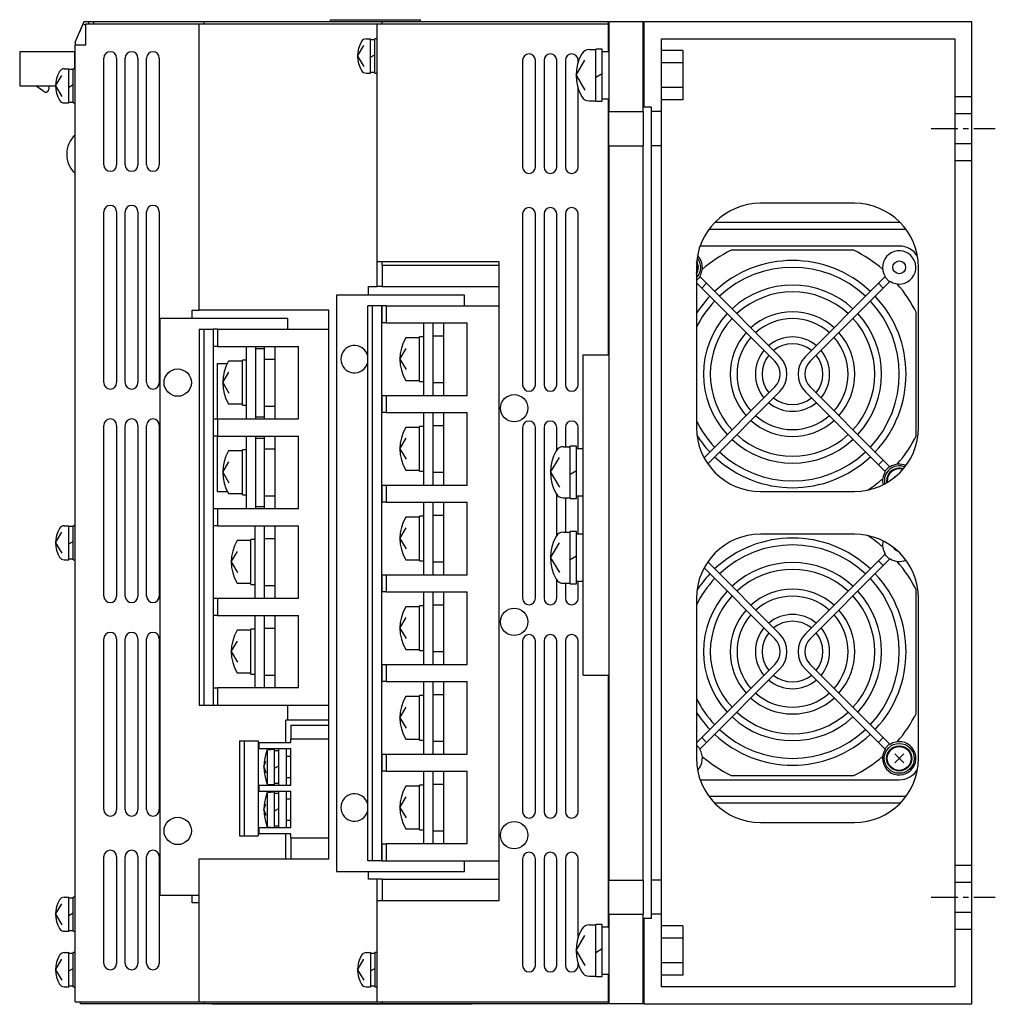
# Model space of a CAD drawing. Extents: x -429 to 927, y -716 to 287.
# Tile 2 of 3: x 338 to 567, y -716 to -485. Entities that reach past the tile are written whole.
import ezdxf

# ---------------------------------------------------------------- set-up
doc = ezdxf.new("R2010")
doc.units = 0
doc.linetypes.add('CENTER', pattern=[2, 1.25, -0.25, 0.25, -0.25])
doc.layers.add('CENTER', color=6, linetype='CENTER')
doc.layers.add('OUTLINE', color=7, linetype='CONTINUOUS')

msp = doc.modelspace()

# ---------------------------------------------------------------- linework, layer by layer
at = {"layer": 'CENTER', "ltscale": 5}
for p, q in [((551.68, -510.48), (566.68, -510.48)), ((551.68, -690.48), (566.68, -690.48))]:
    msp.add_line(p, q, dxfattribs=at)
at = {"layer": 'OUTLINE'}
for p, q in [((351.18, -490.22), (353.07, -485.98)), ((353.18, -485.48), (352.2, -487.92)), ((353.07, -485.98), (353.68, -486.25)), ((354.38, -485.48), (353.18, -485.48)), ((353.68, -485.98), (380.18, -485.98)), ((353.68, -490.98), (353.68, -485.98)), ((355.58, -485.48), (354.38, -485.48)), ((354.38, -485.98), (354.38, -485.48)), ((381.38, -485.48), (355.58, -485.48)), ((355.58, -485.98), (355.58, -485.48)), ((380.18, -485.98), (421.88, -485.98)), ((380.18, -552.98), (380.18, -485.98)), ((423.08, -485.48), (381.38, -485.48)), ((381.38, -485.98), (381.38, -485.48)), ((410.98, -485.48), (410.98, -484.98)), ((410.98, -484.98), (432.08, -484.98)), ((421.88, -485.98), (475.98, -485.98)), ((421.88, -541.68), (421.88, -485.98)), ((423.08, -485.98), (423.08, -485.48)), ((475.98, -485.48), (423.08, -485.48)), ((432.08, -485.48), (432.08, -484.98)), ((475.98, -485.68), (475.98, -485.48)), ((476.18, -485.68), (475.98, -485.68)), ((476.18, -485.98), (475.98, -485.98)), ((475.98, -485.98), (475.98, -492.48)), ((476.18, -485.48), (476.18, -506.48)), ((484.18, -485.48), (476.18, -485.48)), ((484.18, -506.48), (484.18, -485.48)), ((484.38, -485.68), (484.18, -485.68)), ((484.38, -485.48), (484.38, -505.48)), ((561.18, -485.48), (484.38, -485.48)), ((561.18, -502.98), (561.18, -485.48)), ((351.18, -490.22), (351.18, -490.98)), ((353.68, -490.98), (351.18, -490.98)), ((351.18, -714.98), (351.18, -490.98)), ((417.28, -493.48), (418.75, -491.01)), ((419.33, -489.48), (420.38, -489.48)), ((420.38, -497.48), (420.38, -489.48)), ((421.38, -489.68), (420.38, -489.68)), ((421.38, -497.48), (421.38, -489.48)), ((421.88, -489.48), (421.38, -489.48)), ((488.48, -506.48), (488.48, -489.48)), ((488.48, -489.48), (557.18, -489.48)), ((557.18, -489.48), (557.18, -502.98)), ((338.18, -492.44), (338.18, -500.44)), ((338.18, -492.44), (350.98, -492.44)), ((350.98, -492.44), (350.98, -496.48)), ((417.28, -493.48), (418.75, -495.94)), ((420.38, -493.76), (421.38, -493.19)), ((471.55, -491.98), (473.08, -491.98)), ((473.08, -497.98), (473.08, -491.88)), ((474.58, -491.88), (473.08, -491.88)), ((474.58, -497.98), (474.58, -491.88)), ((476.18, -492.48), (474.58, -492.48)), ((493.48, -492.2), (488.48, -492.2)), ((493.48, -492.2), (493.48, -495.09)), ((351.18, -493.84), (350.98, -493.84)), ((351.18, -494.89), (350.98, -494.89)), ((357.88, -518.98), (357.88, -493.98)), ((360.88, -493.98), (360.88, -518.98)), ((362.88, -518.98), (362.88, -493.98)), ((365.88, -493.98), (365.88, -518.98)), ((367.88, -518.98), (367.88, -493.98)), ((370.88, -493.98), (370.88, -518.98)), ((455.98, -494.48), (455.98, -519.48)), ((458.98, -519.48), (458.98, -494.48)), ((460.98, -494.48), (460.98, -519.48)), ((463.98, -519.48), (463.98, -494.48)), ((465.98, -494.48), (465.98, -519.48)), ((468.48, -497.98), (470.57, -494.48)), ((468.98, -494.85), (468.98, -494.48)), ((493.48, -495.09), (488.48, -495.09)), ((493.48, -495.09), (493.48, -500.86)), ((346.58, -500.48), (348.05, -498.01)), ((348.63, -496.48), (349.68, -496.48)), ((349.68, -504.48), (349.68, -496.48)), ((350.68, -496.68), (349.68, -496.68)), ((350.68, -504.48), (350.68, -496.48)), ((351.18, -496.48), (350.68, -496.48)), ((419.33, -497.48), (420.38, -497.48)), ((420.38, -497.28), (421.38, -497.28)), ((421.38, -497.48), (421.88, -497.48)), ((468.48, -497.98), (470.57, -501.48)), ((473.08, -498.41), (474.58, -497.54)), ((473.08, -504.08), (473.08, -497.98)), ((474.58, -504.08), (474.58, -497.98)), ((349.68, -500.76), (350.68, -500.19)), ((338.18, -500.44), (346.58, -500.44)), ((344.18, -502.04), (341.97, -500.44)), ((344.98, -500.44), (344.98, -501.24)), ((346.58, -500.48), (348.05, -502.94)), ((468.98, -519.48), (468.98, -501.1)), ((493.48, -500.86), (488.48, -500.86)), ((493.48, -500.86), (493.48, -503.75)), ((348.63, -504.48), (349.68, -504.48)), ((349.68, -504.28), (350.68, -504.28)), ((350.68, -504.48), (351.18, -504.48)), ((471.55, -503.98), (473.08, -503.98)), ((473.08, -504.08), (474.58, -504.08)), ((474.58, -503.48), (476.18, -503.48)), ((475.98, -503.48), (475.98, -563.48)), ((493.48, -503.75), (488.48, -503.75)), ((557.18, -502.98), (557.18, -506.98)), ((557.18, -502.98), (561.18, -502.98)), ((561.18, -506.98), (561.18, -502.98)), ((476.18, -514.48), (476.18, -506.48)), ((476.18, -506.48), (484.18, -506.48)), ((484.38, -505.48), (484.18, -505.48)), ((484.18, -506.48), (484.18, -514.48)), ((486.18, -505.48), (484.38, -505.48)), ((486.18, -506.48), (486.18, -505.48)), ((486.18, -514.48), (486.18, -506.48)), ((488.48, -506.48), (486.18, -506.48)), ((488.48, -514.48), (488.48, -506.48)), ((557.18, -506.98), (557.18, -513.98)), ((557.18, -506.98), (561.18, -506.98)), ((561.18, -513.98), (561.18, -506.98)), ((557.18, -513.98), (557.18, -517.98)), ((557.18, -513.98), (561.18, -513.98)), ((561.18, -517.98), (561.18, -513.98)), ((476.18, -514.48), (476.18, -686.48)), ((476.18, -514.48), (484.18, -514.48)), ((484.18, -686.48), (484.18, -514.48)), ((486.18, -686.48), (486.18, -514.48)), ((488.48, -514.48), (486.18, -514.48)), ((488.48, -686.48), (488.48, -514.48)), ((557.18, -517.98), (557.18, -682.98)), ((557.18, -517.98), (561.18, -517.98)), ((561.18, -682.98), (561.18, -517.98)), ((533.68, -527.98), (511.68, -527.98)), ((357.88, -569.98), (357.88, -529.98)), ((360.88, -529.98), (360.88, -569.98)), ((362.88, -569.98), (362.88, -529.98)), ((365.88, -529.98), (365.88, -569.98)), ((367.88, -569.98), (367.88, -529.98)), ((370.88, -529.98), (370.88, -569.98)), ((455.98, -530.48), (455.98, -570.48)), ((458.98, -570.48), (458.98, -530.48)), ((460.98, -530.48), (460.98, -570.48)), ((463.98, -570.48), (463.98, -530.48)), ((465.98, -530.48), (465.98, -570.48)), ((468.98, -570.48), (468.98, -530.48)), ((544.39, -532.48), (500.97, -532.48)), ((545.75, -534.08), (499.6, -534.08)), ((544.18, -537.98), (497.54, -537.98)), ((533.55, -538.98), (504.81, -538.98)), ((421.88, -547.48), (421.88, -541.68)), ((450.48, -541.68), (421.88, -541.68)), ((423.08, -542.48), (423.08, -541.68)), ((450.48, -542.48), (450.48, -541.68)), ((423.08, -542.48), (450.48, -542.48)), ((423.08, -542.48), (423.08, -547.48)), ((450.48, -691.28), (450.48, -542.48)), ((496.68, -542.98), (496.68, -580.48)), ((548.68, -580.48), (548.68, -542.98)), ((497.55, -545.22), (496.68, -546.09)), ((497.45, -545.11), (497.55, -545.22)), ((497.55, -545.22), (499.04, -546.7)), ((540.8, -545.22), (539.32, -546.7)), ((541.93, -546.35), (540.45, -547.84)), ((540.91, -545.11), (540.8, -545.22)), ((541.93, -546.35), (540.8, -545.22)), ((542.04, -546.24), (541.93, -546.35)), ((419.88, -547.48), (421.88, -547.48)), ((419.88, -549.48), (419.88, -547.48)), ((423.08, -547.48), (421.88, -547.48)), ((423.08, -547.48), (450.48, -547.48)), ((496.68, -546.61), (497.91, -547.84)), ((499.04, -546.7), (497.91, -547.84)), ((497.91, -547.84), (515.03, -564.96)), ((516.17, -563.83), (499.04, -546.7)), ((539.32, -546.7), (522.19, -563.83)), ((540.45, -547.84), (523.32, -564.96)), ((540.45, -547.84), (539.32, -546.7)), ((412.38, -549.48), (412.38, -684.48)), ((442.38, -549.48), (412.38, -549.48)), ((442.38, -551.98), (442.38, -549.48)), ((378.58, -552.98), (380.18, -552.98)), ((378.58, -554.98), (378.58, -552.98)), ((410.58, -552.98), (380.18, -552.98)), ((410.58, -681.48), (410.58, -552.98)), ((419.68, -681.98), (419.68, -551.98)), ((420.82, -551.98), (419.68, -551.98)), ((422.96, -551.98), (420.82, -551.98)), ((420.82, -681.98), (420.82, -551.98)), ((422.98, -551.98), (422.96, -551.98)), ((422.96, -681.98), (422.96, -551.98)), ((423.98, -551.98), (422.98, -551.98)), ((422.98, -551.98), (422.98, -555.98)), ((423.98, -551.98), (450.48, -551.98)), ((423.98, -551.98), (423.98, -555.98)), ((400.98, -554.98), (370.98, -554.98)), ((370.98, -554.98), (370.98, -689.98)), ((400.98, -557.48), (400.98, -554.98)), ((548.18, -582.35), (548.18, -553.61)), ((380.18, -557.48), (380.18, -645.48)), ((380.18, -557.48), (381.32, -557.48)), ((381.32, -557.48), (383.46, -557.48)), ((381.32, -557.48), (381.32, -645.48)), ((383.48, -557.48), (383.46, -557.48)), ((383.46, -557.48), (383.46, -645.48)), ((384.48, -557.48), (383.48, -557.48)), ((383.48, -557.48), (383.48, -561.48)), ((384.48, -557.48), (410.58, -557.48)), ((384.48, -557.48), (384.48, -561.48)), ((422.98, -555.98), (422.96, -555.98)), ((423.98, -555.98), (422.98, -555.98)), ((423.98, -555.98), (442.98, -555.98)), ((432.83, -572.98), (432.83, -555.98)), ((434.98, -558.98), (434.98, -555.98)), ((437.48, -572.98), (437.48, -555.98)), ((442.98, -572.98), (442.98, -555.98)), ((431.83, -559.48), (428.58, -559.48)), ((431.83, -569.73), (431.83, -559.23)), ((432.83, -559.23), (431.83, -559.23)), ((434.98, -558.98), (437.48, -558.98)), ((434.98, -569.98), (434.98, -558.98)), ((383.48, -561.48), (383.46, -561.48)), ((384.48, -561.48), (383.48, -561.48)), ((384.48, -561.48), (403.48, -561.48)), ((391.33, -578.48), (391.33, -561.48)), ((393.48, -578.48), (393.48, -561.48)), ((393.48, -561.98), (395.48, -561.98)), ((395.48, -561.98), (395.48, -561.48)), ((395.48, -564.48), (395.48, -561.98)), ((397.98, -578.48), (397.98, -561.48)), ((403.48, -578.48), (403.48, -561.48)), ((427.23, -564.48), (428.7, -562.01)), ((390.33, -575.23), (390.33, -564.73)), ((391.33, -564.73), (390.33, -564.73)), ((395.48, -564.48), (397.98, -564.48)), ((395.48, -575.48), (395.48, -564.48)), ((427.23, -564.48), (428.7, -566.94)), ((470.18, -563.48), (476.18, -563.48)), ((470.18, -638.48), (470.18, -563.48)), ((384.48, -565.48), (386.81, -565.48)), ((384.48, -578.48), (384.48, -565.48)), ((390.33, -564.98), (387.08, -564.98)), ((385.73, -569.98), (387.2, -567.51)), ((428.58, -569.48), (431.83, -569.48)), ((385.73, -569.98), (387.2, -572.44)), ((431.83, -569.73), (432.83, -569.73)), ((434.98, -572.98), (434.98, -569.98)), ((434.98, -569.98), (437.48, -569.98)), ((515.03, -570.99), (498.46, -587.56)), ((540.45, -588.12), (523.32, -570.99)), ((422.96, -572.98), (422.98, -572.98)), ((422.98, -572.98), (423.98, -572.98)), ((422.98, -572.98), (422.98, -576.98)), ((423.98, -572.98), (442.98, -572.98)), ((423.98, -572.98), (423.98, -576.98)), ((499.31, -588.97), (516.17, -572.12)), ((522.19, -572.12), (539.32, -589.25)), ((387.08, -574.98), (390.33, -574.98)), ((390.33, -575.23), (391.33, -575.23)), ((395.48, -577.98), (395.48, -575.48)), ((395.48, -575.48), (397.98, -575.48)), ((383.46, -578.48), (383.48, -578.48)), ((383.48, -578.48), (384.48, -578.48)), ((383.48, -578.48), (383.48, -582.48)), ((384.48, -578.48), (403.48, -578.48)), ((384.48, -578.48), (384.48, -582.48)), ((393.48, -577.98), (395.48, -577.98)), ((395.48, -578.48), (395.48, -577.98)), ((422.98, -576.98), (422.96, -576.98)), ((423.98, -576.98), (422.98, -576.98)), ((423.98, -576.98), (442.98, -576.98)), ((432.83, -593.98), (432.83, -576.98)), ((434.98, -579.98), (434.98, -576.98)), ((437.48, -593.98), (437.48, -576.98)), ((442.98, -593.98), (442.98, -576.98)), ((357.88, -619.98), (357.88, -579.98)), ((360.88, -579.98), (360.88, -619.98)), ((362.88, -619.98), (362.88, -579.98)), ((365.88, -579.98), (365.88, -619.98)), ((367.88, -619.98), (367.88, -579.98)), ((370.88, -579.98), (370.88, -619.98)), ((431.83, -580.48), (428.58, -580.48)), ((431.83, -590.73), (431.83, -580.23)), ((432.83, -580.23), (431.83, -580.23)), ((434.98, -579.98), (437.48, -579.98)), ((434.98, -590.98), (434.98, -579.98)), ((455.98, -580.48), (455.98, -620.48)), ((458.98, -620.48), (458.98, -580.48)), ((460.98, -580.48), (460.98, -620.48)), ((463.98, -585.74), (463.98, -580.48)), ((465.98, -580.48), (465.98, -584.98)), ((468.98, -585.48), (468.98, -580.48)), ((383.48, -582.48), (383.46, -582.48)), ((384.48, -582.48), (383.48, -582.48)), ((384.48, -595.48), (384.48, -582.48)), ((384.48, -582.48), (403.48, -582.48)), ((391.33, -599.48), (391.33, -582.48)), ((393.48, -599.48), (393.48, -582.48)), ((393.48, -582.98), (395.48, -582.98)), ((395.48, -582.98), (395.48, -582.48)), ((395.48, -585.48), (395.48, -582.98)), ((397.98, -599.48), (397.98, -582.48)), ((403.48, -599.48), (403.48, -582.48)), ((427.23, -585.48), (428.7, -583.01)), ((395.48, -596.48), (395.48, -585.48)), ((395.48, -585.48), (397.98, -585.48)), ((427.23, -585.48), (428.7, -587.94)), ((465.55, -584.98), (467.08, -584.98)), ((465.55, -584.98), (467.08, -584.98)), ((467.08, -597.08), (467.08, -584.88)), ((468.58, -584.88), (467.08, -584.88)), ((468.58, -597.08), (468.58, -584.88)), ((470.18, -585.48), (468.58, -585.48)), ((390.33, -585.98), (387.08, -585.98)), ((390.33, -596.23), (390.33, -585.73)), ((391.33, -585.73), (390.33, -585.73)), ((462.48, -590.98), (464.57, -587.48)), ((385.73, -590.98), (387.2, -588.51)), ((539.32, -589.25), (540.45, -588.12)), ((540.8, -590.73), (539.32, -589.25)), ((541.93, -589.6), (540.45, -588.12)), ((540.8, -590.73), (541.93, -589.6)), ((542.04, -589.71), (541.93, -589.6)), ((385.73, -590.98), (387.2, -593.44)), ((428.58, -590.48), (431.83, -590.48)), ((431.83, -590.73), (432.83, -590.73)), ((434.98, -593.98), (434.98, -590.98)), ((434.98, -590.98), (437.48, -590.98)), ((462.48, -590.98), (464.57, -594.48)), ((467.08, -591.41), (468.58, -590.54)), ((540.91, -590.84), (540.8, -590.73)), ((543.24, -592.04), (543.12, -591.92)), ((422.96, -593.98), (422.98, -593.98)), ((422.98, -593.98), (423.98, -593.98)), ((422.98, -593.98), (422.98, -597.98)), ((423.98, -593.98), (442.98, -593.98)), ((423.98, -593.98), (423.98, -597.98)), ((384.48, -595.48), (386.81, -595.48)), ((387.08, -595.98), (390.33, -595.98)), ((390.33, -596.23), (391.33, -596.23)), ((395.48, -598.98), (395.48, -596.48)), ((395.48, -596.48), (397.98, -596.48)), ((463.98, -605.74), (463.98, -596.21)), ((465.55, -596.98), (467.08, -596.98)), ((465.55, -596.98), (467.08, -596.98)), ((465.98, -596.98), (465.98, -604.98)), ((467.08, -597.08), (468.58, -597.08)), ((468.58, -596.48), (470.18, -596.48)), ((468.98, -605.48), (468.98, -596.48)), ((511.68, -595.48), (533.68, -595.48)), ((383.46, -599.48), (383.48, -599.48)), ((383.48, -599.48), (383.48, -603.48)), ((383.48, -599.48), (384.48, -599.48)), ((384.48, -599.48), (403.48, -599.48)), ((384.48, -599.48), (384.48, -603.48)), ((393.48, -598.98), (395.48, -598.98)), ((395.48, -599.48), (395.48, -598.98)), ((422.98, -597.98), (422.96, -597.98)), ((423.98, -597.98), (422.98, -597.98)), ((423.98, -597.98), (442.98, -597.98)), ((432.83, -614.98), (432.83, -597.98)), ((434.98, -600.98), (434.98, -597.98)), ((437.48, -614.98), (437.48, -597.98)), ((442.98, -614.98), (442.98, -597.98)), ((431.83, -601.48), (428.58, -601.48)), ((431.83, -611.73), (431.83, -601.23)), ((432.83, -601.23), (431.83, -601.23)), ((434.98, -600.98), (437.48, -600.98)), ((434.98, -611.98), (434.98, -600.98)), ((348.63, -603.48), (349.68, -603.48)), ((349.68, -611.48), (349.68, -603.48)), ((350.68, -603.68), (349.68, -603.68)), ((350.68, -611.48), (350.68, -603.48)), ((351.18, -603.48), (350.68, -603.48)), ((383.48, -603.48), (383.46, -603.48)), ((384.48, -603.48), (383.48, -603.48)), ((384.48, -603.48), (403.48, -603.48)), ((393.33, -620.48), (393.33, -603.48)), ((395.48, -606.48), (395.48, -603.48)), ((397.98, -620.48), (397.98, -603.48)), ((403.48, -620.48), (403.48, -603.48)), ((427.23, -606.48), (428.7, -604.01)), ((346.58, -607.48), (348.05, -605.01)), ((395.48, -606.48), (397.98, -606.48)), ((395.48, -617.48), (395.48, -606.48)), ((427.23, -606.48), (428.7, -608.94)), ((465.55, -604.98), (467.08, -604.98)), ((465.55, -604.98), (467.08, -604.98)), ((467.08, -617.08), (467.08, -604.88)), ((468.58, -604.88), (467.08, -604.88)), ((468.58, -617.08), (468.58, -604.88)), ((470.18, -605.48), (468.58, -605.48)), ((533.68, -605.48), (511.68, -605.48)), ((346.58, -607.48), (348.05, -609.94)), ((349.68, -607.76), (350.68, -607.19)), ((392.33, -606.98), (389.08, -606.98)), ((392.33, -617.23), (392.33, -606.73)), ((393.33, -606.73), (392.33, -606.73)), ((462.48, -610.98), (464.57, -607.48)), ((387.73, -611.98), (389.2, -609.51)), ((462.48, -610.98), (464.57, -614.48)), ((467.08, -611.41), (468.58, -610.54)), ((540.8, -610.22), (539.32, -611.7)), ((540.91, -610.11), (540.8, -610.22)), ((541.93, -611.35), (540.8, -610.22)), ((348.63, -611.48), (349.68, -611.48)), ((349.68, -611.28), (350.68, -611.28)), ((350.68, -611.48), (351.18, -611.48)), ((387.73, -611.98), (389.2, -614.44)), ((428.58, -611.48), (431.83, -611.48)), ((431.83, -611.73), (432.83, -611.73)), ((434.98, -614.98), (434.98, -611.98)), ((434.98, -611.98), (437.48, -611.98)), ((498.46, -613.39), (515.03, -629.96)), ((516.17, -628.83), (499.31, -611.98)), ((539.32, -611.7), (522.19, -628.83)), ((540.45, -612.84), (523.32, -629.96)), ((540.45, -612.84), (539.32, -611.7)), ((541.93, -611.35), (540.45, -612.84)), ((542.04, -611.24), (541.93, -611.35)), ((422.96, -614.98), (422.98, -614.98)), ((422.98, -614.98), (422.98, -618.98)), ((422.98, -614.98), (423.98, -614.98)), ((423.98, -614.98), (442.98, -614.98)), ((423.98, -614.98), (423.98, -618.98)), ((389.08, -616.98), (392.33, -616.98)), ((392.33, -617.23), (393.33, -617.23)), ((395.48, -620.48), (395.48, -617.48)), ((395.48, -617.48), (397.98, -617.48)), ((463.98, -620.48), (463.98, -616.21)), ((465.55, -616.98), (467.08, -616.98)), ((465.55, -616.98), (467.08, -616.98)), ((465.98, -616.98), (465.98, -620.48)), ((467.08, -617.08), (468.58, -617.08)), ((468.58, -616.48), (470.18, -616.48)), ((468.98, -620.48), (468.98, -616.48)), ((422.98, -618.98), (422.96, -618.98)), ((423.98, -618.98), (422.98, -618.98)), ((423.98, -618.98), (442.98, -618.98)), ((432.83, -635.98), (432.83, -618.98)), ((434.98, -621.98), (434.98, -618.98)), ((437.48, -635.98), (437.48, -618.98)), ((442.98, -635.98), (442.98, -618.98)), ((548.18, -647.35), (548.18, -618.61)), ((383.46, -620.48), (383.48, -620.48)), ((383.48, -620.48), (384.48, -620.48)), ((383.48, -620.48), (383.48, -624.48)), ((384.48, -620.48), (403.48, -620.48)), ((384.48, -620.48), (384.48, -624.48)), ((431.83, -622.48), (428.58, -622.48)), ((431.83, -632.73), (431.83, -622.23)), ((432.83, -622.23), (431.83, -622.23)), ((434.98, -632.98), (434.98, -621.98)), ((434.98, -621.98), (437.48, -621.98)), ((496.68, -620.48), (496.68, -657.98)), ((548.68, -657.98), (548.68, -620.48)), ((383.48, -624.48), (383.46, -624.48)), ((384.48, -624.48), (383.48, -624.48)), ((384.48, -624.48), (403.48, -624.48)), ((393.33, -641.48), (393.33, -624.48)), ((395.48, -627.48), (395.48, -624.48)), ((397.98, -641.48), (397.98, -624.48)), ((403.48, -641.48), (403.48, -624.48)), ((427.23, -627.48), (428.7, -625.01)), ((392.33, -627.98), (389.08, -627.98)), ((392.33, -638.23), (392.33, -627.73)), ((393.33, -627.73), (392.33, -627.73)), ((395.48, -627.48), (397.98, -627.48)), ((395.48, -638.48), (395.48, -627.48)), ((427.23, -627.48), (428.7, -629.94)), ((357.88, -669.98), (357.88, -629.98)), ((360.88, -629.98), (360.88, -669.98)), ((362.88, -669.98), (362.88, -629.98)), ((365.88, -629.98), (365.88, -669.98)), ((367.88, -669.98), (367.88, -629.98)), ((370.88, -629.98), (370.88, -669.98)), ((387.73, -632.98), (389.2, -630.51)), ((455.98, -630.48), (455.98, -670.48)), ((458.98, -670.48), (458.98, -630.48)), ((460.98, -630.48), (460.98, -670.48)), ((463.98, -670.48), (463.98, -630.48)), ((465.98, -630.48), (465.98, -670.48)), ((468.98, -670.48), (468.98, -630.48)), ((387.73, -632.98), (389.2, -635.44)), ((428.58, -632.48), (431.83, -632.48)), ((431.83, -632.73), (432.83, -632.73)), ((434.98, -635.98), (434.98, -632.98)), ((434.98, -632.98), (437.48, -632.98)), ((422.96, -635.98), (422.98, -635.98)), ((422.98, -635.98), (423.98, -635.98)), ((422.98, -635.98), (422.98, -639.98)), ((423.98, -635.98), (442.98, -635.98)), ((423.98, -635.98), (423.98, -639.98)), ((515.03, -635.99), (497.91, -653.12)), ((540.45, -653.12), (523.32, -635.99)), ((389.08, -637.98), (392.33, -637.98)), ((392.33, -638.23), (393.33, -638.23)), ((395.48, -641.48), (395.48, -638.48)), ((395.48, -638.48), (397.98, -638.48)), ((470.18, -638.48), (476.18, -638.48)), ((475.98, -638.48), (475.98, -697.48)), ((499.04, -654.25), (516.17, -637.12)), ((522.19, -637.12), (539.32, -654.25)), ((422.98, -639.98), (422.96, -639.98)), ((423.98, -639.98), (422.98, -639.98)), ((423.98, -639.98), (442.98, -639.98)), ((432.83, -656.98), (432.83, -639.98)), ((434.98, -642.98), (434.98, -639.98)), ((437.48, -656.98), (437.48, -639.98)), ((442.98, -656.98), (442.98, -639.98)), ((383.46, -641.48), (383.48, -641.48)), ((383.48, -641.48), (383.48, -645.48)), ((383.48, -641.48), (384.48, -641.48)), ((403.48, -641.48), (384.48, -641.48)), ((384.48, -641.48), (384.48, -645.48)), ((431.83, -653.73), (431.83, -643.23)), ((432.83, -643.23), (431.83, -643.23)), ((434.98, -653.98), (434.98, -642.98)), ((434.98, -642.98), (437.48, -642.98)), ((380.18, -645.48), (381.32, -645.48)), ((381.32, -645.48), (383.46, -645.48)), ((383.46, -645.48), (383.48, -645.48)), ((383.48, -645.48), (384.48, -645.48)), ((384.48, -645.48), (410.58, -645.48)), ((400.98, -649.03), (400.98, -645.48)), ((431.83, -643.48), (428.58, -643.48)), ((427.23, -648.48), (428.7, -646.01)), ((410.58, -649.03), (400.48, -649.03)), ((400.48, -654.28), (400.48, -649.03)), ((401.68, -650.23), (401.68, -653.38)), ((401.68, -650.23), (410.58, -650.23)), ((427.23, -648.48), (428.7, -650.94)), ((389.68, -653.88), (389.68, -676.08)), ((389.68, -653.88), (390.75, -653.88)), ((390.75, -653.88), (394.01, -653.88)), ((390.75, -653.88), (390.75, -676.08)), ((394.01, -653.88), (394.01, -676.08)), ((394.01, -654.28), (394.18, -654.28)), ((394.18, -654.28), (401.68, -654.28)), ((394.18, -654.28), (394.18, -655.68)), ((401.68, -653.38), (410.58, -653.38)), ((401.68, -654.28), (401.68, -653.38)), ((428.58, -653.48), (431.83, -653.48)), ((431.83, -653.73), (432.83, -653.73)), ((434.98, -656.98), (434.98, -653.98)), ((434.98, -653.98), (437.48, -653.98)), ((496.68, -654.34), (497.91, -653.12)), ((496.68, -654.86), (497.55, -655.73)), ((497.55, -655.73), (499.04, -654.25)), ((497.91, -653.12), (499.04, -654.25)), ((539.32, -654.25), (540.45, -653.12)), ((540.8, -655.73), (539.32, -654.25)), ((541.93, -654.6), (540.45, -653.12)), ((540.8, -655.73), (541.93, -654.6)), ((542.04, -654.71), (541.93, -654.6)), ((394.18, -655.68), (394.01, -655.68)), ((394.18, -655.68), (401.68, -655.68)), ((396.18, -655.97), (397.88, -655.83)), ((396.18, -663.98), (396.18, -655.97)), ((397.88, -664.13), (397.88, -655.83)), ((398.88, -656.18), (397.88, -656.18)), ((398.88, -664.28), (398.88, -655.68)), ((400.68, -657.48), (400.68, -655.68)), ((401.68, -664.28), (401.68, -655.68)), ((422.96, -656.98), (422.98, -656.98)), ((422.98, -656.98), (423.98, -656.98)), ((422.98, -656.98), (422.98, -660.98)), ((423.98, -656.98), (442.98, -656.98)), ((423.98, -656.98), (423.98, -660.98)), ((497.45, -655.84), (497.55, -655.73)), ((540.91, -655.84), (540.8, -655.73)), ((545.24, -659.04), (543.12, -656.92)), ((545.24, -656.92), (543.12, -659.04)), ((395.38, -659.98), (395.85, -658.67)), ((400.68, -662.48), (400.68, -657.48)), ((400.68, -657.48), (401.68, -657.48)), ((395.38, -659.98), (395.85, -661.28)), ((397.88, -660.26), (398.88, -659.69)), ((422.98, -660.98), (422.96, -660.98)), ((423.98, -660.98), (422.98, -660.98)), ((423.98, -660.98), (442.98, -660.98)), ((432.83, -677.98), (432.83, -660.98)), ((434.98, -663.98), (434.98, -660.98)), ((437.48, -677.98), (437.48, -660.98)), ((442.98, -677.98), (442.98, -660.98)), ((396.18, -663.98), (397.88, -664.13)), ((397.88, -663.78), (398.88, -663.78)), ((400.68, -664.28), (400.68, -662.48)), ((400.68, -662.48), (401.68, -662.48)), ((434.98, -663.98), (437.48, -663.98)), ((434.98, -674.98), (434.98, -663.98)), ((497.54, -662.98), (544.18, -662.98)), ((504.81, -661.98), (533.55, -661.98)), ((394.01, -664.28), (394.18, -664.28)), ((394.18, -665.68), (394.01, -665.68)), ((394.18, -664.28), (401.68, -664.28)), ((394.18, -664.28), (394.18, -665.68)), ((394.18, -665.68), (401.68, -665.68)), ((396.18, -665.97), (397.88, -665.83)), ((396.18, -673.98), (396.18, -665.97)), ((397.88, -674.13), (397.88, -665.83)), ((398.88, -666.18), (397.88, -666.18)), ((398.88, -674.28), (398.88, -665.68)), ((400.68, -667.48), (400.68, -665.68)), ((401.68, -674.28), (401.68, -665.68)), ((431.83, -664.48), (428.58, -664.48)), ((431.83, -674.73), (431.83, -664.23)), ((432.83, -664.23), (431.83, -664.23)), ((395.38, -669.98), (395.85, -668.67)), ((400.68, -672.48), (400.68, -667.48)), ((400.68, -667.48), (401.68, -667.48)), ((427.23, -669.48), (428.7, -667.01)), ((545.75, -666.88), (499.6, -666.88)), ((544.39, -668.48), (500.97, -668.48)), ((395.38, -669.98), (395.85, -671.28)), ((397.88, -670.26), (398.88, -669.69)), ((427.23, -669.48), (428.7, -671.94)), ((400.68, -674.28), (400.68, -672.48)), ((400.68, -672.48), (401.68, -672.48)), ((511.68, -672.98), (533.68, -672.98)), ((394.01, -674.28), (394.18, -674.28)), ((394.18, -674.28), (394.18, -675.68)), ((401.68, -674.28), (394.18, -674.28)), ((396.18, -673.98), (397.88, -674.13)), ((397.88, -673.78), (398.88, -673.78)), ((428.58, -674.48), (431.83, -674.48)), ((431.83, -674.73), (432.83, -674.73)), ((434.98, -677.98), (434.98, -674.98)), ((434.98, -674.98), (437.48, -674.98)), ((389.68, -676.08), (390.75, -676.08)), ((390.75, -676.08), (394.01, -676.08)), ((394.18, -675.68), (394.01, -675.68)), ((401.68, -675.68), (394.18, -675.68)), ((400.48, -681.48), (400.48, -675.68)), ((401.68, -676.58), (401.68, -675.68)), ((401.68, -676.58), (401.68, -681.48)), ((401.68, -676.58), (410.58, -676.58)), ((422.96, -677.98), (422.98, -677.98)), ((422.98, -677.98), (422.98, -681.98)), ((422.98, -677.98), (423.98, -677.98)), ((442.98, -677.98), (423.98, -677.98)), ((423.98, -677.98), (423.98, -681.98)), ((357.88, -705.98), (357.88, -680.98)), ((360.88, -680.98), (360.88, -705.98)), ((362.88, -705.98), (362.88, -680.98)), ((365.88, -680.98), (365.88, -705.98)), ((367.88, -705.98), (367.88, -680.98)), ((370.88, -680.98), (370.88, -705.98)), ((380.18, -681.48), (410.58, -681.48)), ((380.18, -714.98), (380.18, -681.48)), ((420.82, -681.98), (419.68, -681.98)), ((422.96, -681.98), (420.82, -681.98)), ((422.96, -681.98), (422.98, -681.98)), ((422.98, -681.98), (423.98, -681.98)), ((423.98, -681.98), (450.48, -681.98)), ((442.38, -684.48), (442.38, -681.98)), ((455.98, -681.48), (455.98, -706.48)), ((458.98, -706.48), (458.98, -681.48)), ((460.98, -681.48), (460.98, -706.48)), ((463.98, -706.48), (463.98, -681.48)), ((465.98, -681.48), (465.98, -706.48)), ((468.98, -699.85), (468.98, -681.48)), ((412.38, -684.48), (442.38, -684.48)), ((419.88, -686.28), (419.88, -684.48)), ((557.18, -682.98), (557.18, -686.98)), ((557.18, -682.98), (561.18, -682.98)), ((561.18, -686.98), (561.18, -682.98)), ((421.88, -686.28), (419.88, -686.28)), ((421.88, -691.28), (421.88, -686.28)), ((423.08, -686.28), (421.88, -686.28)), ((423.08, -686.28), (423.08, -691.28)), ((423.08, -686.28), (450.48, -686.28)), ((476.18, -694.48), (476.18, -686.48)), ((476.18, -686.48), (484.18, -686.48)), ((484.18, -686.48), (484.18, -694.48)), ((486.18, -694.48), (486.18, -686.48)), ((488.48, -686.48), (486.18, -686.48)), ((488.48, -694.48), (488.48, -686.48)), ((557.18, -686.98), (557.18, -693.98)), ((557.18, -686.98), (561.18, -686.98)), ((561.18, -693.98), (561.18, -686.98)), ((348.63, -690.48), (349.68, -690.48)), ((349.68, -698.48), (349.68, -690.48)), ((350.68, -690.68), (349.68, -690.68)), ((350.68, -698.48), (350.68, -690.48)), ((351.18, -690.48), (350.68, -690.48)), ((370.98, -689.98), (380.18, -689.98)), ((378.58, -691.78), (378.58, -689.98)), ((380.18, -691.78), (378.58, -691.78)), ((421.88, -714.98), (421.88, -691.28)), ((421.88, -691.28), (423.08, -691.28)), ((423.08, -691.28), (450.48, -691.28)), ((346.58, -694.48), (348.05, -692.01)), ((557.18, -693.98), (557.18, -697.98)), ((557.18, -693.98), (561.18, -693.98)), ((561.18, -697.98), (561.18, -693.98)), ((346.58, -694.48), (348.05, -696.94)), ((349.68, -694.76), (350.68, -694.19)), ((476.18, -694.48), (484.18, -694.48)), ((476.18, -694.48), (476.18, -715.48)), ((484.18, -715.48), (484.18, -694.48)), ((484.18, -695.48), (484.38, -695.48)), ((484.38, -695.48), (484.38, -715.48)), ((486.18, -695.48), (484.38, -695.48)), ((488.48, -694.48), (486.18, -694.48)), ((486.18, -695.48), (486.18, -694.48)), ((488.48, -711.48), (488.48, -694.48)), ((348.63, -698.48), (349.68, -698.48)), ((349.68, -698.28), (350.68, -698.28)), ((350.68, -698.48), (351.18, -698.48)), ((471.55, -696.98), (473.08, -696.98)), ((473.08, -702.98), (473.08, -696.88)), ((474.58, -696.88), (473.08, -696.88)), ((474.58, -702.98), (474.58, -696.88)), ((476.18, -697.48), (474.58, -697.48)), ((493.48, -697.2), (488.48, -697.2)), ((493.48, -697.2), (493.48, -700.09)), ((557.18, -697.98), (561.18, -697.98)), ((557.18, -697.98), (557.18, -711.48)), ((561.18, -715.48), (561.18, -697.98)), ((468.48, -702.98), (470.57, -699.48)), ((493.48, -700.09), (488.48, -700.09)), ((493.48, -700.09), (493.48, -705.86)), ((468.48, -702.98), (470.57, -706.48)), ((473.08, -703.41), (474.58, -702.54)), ((473.08, -709.08), (473.08, -702.98)), ((474.58, -709.08), (474.58, -702.98)), ((346.58, -707.48), (348.05, -705.01)), ((348.63, -703.48), (349.68, -703.48)), ((349.68, -711.48), (349.68, -703.48)), ((350.68, -703.68), (349.68, -703.68)), ((350.68, -711.48), (350.68, -703.48)), ((351.18, -703.48), (350.68, -703.48)), ((417.28, -707.48), (418.75, -705.01)), ((419.33, -703.48), (420.38, -703.48)), ((420.38, -703.48), (420.38, -711.48)), ((421.38, -703.68), (420.38, -703.68)), ((421.38, -703.48), (421.38, -711.48)), ((421.88, -703.48), (421.38, -703.48)), ((346.58, -707.48), (348.05, -709.94)), ((349.68, -707.76), (350.68, -707.19)), ((417.28, -707.48), (418.75, -709.94)), ((420.38, -707.76), (421.38, -707.19)), ((468.98, -706.48), (468.98, -706.1)), ((493.48, -705.86), (488.48, -705.86)), ((493.48, -705.86), (493.48, -708.75)), ((471.55, -708.98), (473.08, -708.98)), ((473.08, -709.08), (474.58, -709.08)), ((474.58, -708.48), (476.18, -708.48)), ((475.98, -708.48), (475.98, -714.98)), ((493.48, -708.75), (488.48, -708.75)), ((348.63, -711.48), (349.68, -711.48)), ((349.68, -711.28), (350.68, -711.28)), ((350.68, -711.48), (351.18, -711.48)), ((419.33, -711.48), (420.38, -711.48)), ((420.38, -711.28), (421.38, -711.28)), ((421.38, -711.48), (421.88, -711.48)), ((557.18, -711.48), (488.48, -711.48)), ((351.18, -714.98), (380.18, -714.98)), ((352.38, -714.98), (352.38, -715.48)), ((381.38, -715.48), (352.38, -715.48)), ((380.18, -714.98), (421.88, -714.98)), ((381.38, -714.98), (381.38, -715.48)), ((423.08, -715.48), (381.38, -715.48)), ((383.18, -715.58), (383.18, -715.48)), ((444.18, -715.58), (383.18, -715.58)), ((421.88, -714.98), (475.98, -714.98)), ((423.08, -714.98), (423.08, -715.48)), ((475.98, -715.48), (423.08, -715.48)), ((444.18, -715.58), (444.18, -715.48)), ((475.98, -714.98), (476.18, -714.98)), ((476.18, -715.28), (475.98, -715.28)), ((475.98, -715.28), (475.98, -715.48)), ((484.18, -715.48), (476.18, -715.48)), ((484.18, -715.28), (484.38, -715.28)), ((484.38, -715.48), (561.18, -715.48))]:
    msp.add_line(p, q, dxfattribs=at)
for centre, radius in [((544.17, -542.98), 1.5), ((375.18, -569.98), 3.2), ((453.98, -575.98), 3.2), ((453.98, -625.98), 3.2), ((544.18, -657.98), 3.5), ((544.18, -657.98), 2.95), ((544.18, -657.98), 2.8), ((375.18, -674.98), 3.2), ((453.98, -675.98), 3.2)]:
    msp.add_circle(centre, radius, dxfattribs=at)
for centre, radius, start, end in [((423.78, -493.48), 6.5, 148.7193, 211.2807), ((419.33, -490.78), 1.3, 90, 148.7193), ((359.38, -493.98), 1.5, 0, 180), ((364.38, -493.98), 1.5, 0, 180), ((369.38, -493.98), 1.5, 0, 180), ((457.48, -494.48), 1.5, 0, 180), ((462.48, -494.48), 1.5, 0, 180), ((467.48, -494.48), 1.5, 0, 180), ((478.48, -497.98), 10, 150, 210), ((471.55, -493.98), 2, 90, 150), ((353.08, -500.48), 6.5, 148.7193, 211.2807), ((348.63, -497.78), 1.3, 90, 148.7193), ((419.33, -496.18), 1.3, 211.2807, 270), ((344.18, -501.24), 0.8, 270, 0), ((348.63, -503.18), 1.3, 211.2807, 270), ((471.55, -501.98), 2, 210, 270), ((355.23, -516.48), 6.05, 132.0338, 227.9662), ((359.38, -518.98), 1.5, 180, 0), ((364.38, -518.98), 1.5, 180, 0), ((369.38, -518.98), 1.5, 180, 0), ((457.48, -519.48), 1.5, 180, 0), ((462.48, -519.48), 1.5, 180, 0), ((467.48, -519.48), 1.5, 180, 0), ((511.68, -542.98), 15, 90, 180), ((533.68, -542.98), 15, 0, 90), ((359.38, -529.98), 1.5, 0, 180), ((364.38, -529.98), 1.5, 0, 180), ((369.38, -529.98), 1.5, 0, 180), ((457.48, -530.48), 1.5, 0, 180), ((462.48, -530.48), 1.5, 0, 180), ((467.48, -530.48), 1.5, 0, 180), ((519.18, -567.98), 32.37, 116.359, 130.7474), ((519.18, -567.98), 32.36, 49.2526, 63.641), ((544.17, -542.98), 3.9, 236.837, 213.163), ((544.18, -542.98), 5, 31.2666, 90), ((494.18, -542.98), 3.5, 315.5847, 40.2471), ((494.18, -542.98), 2.95, 327.9362, 29.4004), ((494.18, -542.98), 2.8, 333.2345, 24.6213), ((494.18, -542.98), 3.9, 326.837, 45.114), ((519.18, -567.98), 26.6, 46.7234, 133.2766), ((519.18, -567.98), 25, 46.8338, 133.1662), ((519.18, -567.98), 20.85, 47.1989, 132.8011), ((519.18, -567.98), 19.25, 47.3818, 132.6182), ((519.18, -567.98), 32.37, 26.359, 40.7474), ((519.18, -567.98), 26.6, 136.7234, 147.7647), ((519.18, -567.98), 25, 136.8338, 154.1581), ((519.18, -567.98), 25, 316.8338, 43.1662), ((519.18, -567.98), 26.6, 316.7234, 43.2766), ((519.18, -567.98), 14.6, 48.1411, 131.8589), ((519.18, -567.98), 20.85, 137.1989, 222.8011), ((519.18, -567.98), 19.25, 137.3818, 222.6182), ((519.18, -567.98), 13, 48.5281, 131.4719), ((519.18, -567.98), 19.25, 317.3818, 42.6182), ((519.18, -567.98), 20.85, 317.1989, 42.8011), ((437.16, -564.48), 9.93, 149.7808, 210.2192), ((519.18, -567.98), 14.6, 138.1411, 221.8589), ((519.18, -567.98), 13, 138.5281, 221.4719), ((519.18, -567.98), 8.7, 50.276, 129.724), ((519.18, -567.98), 13, 318.5281, 41.4719), ((519.18, -567.98), 14.6, 318.1411, 41.8589), ((416.58, -564.48), 3.2, 14.3615, 345.6385), ((519.18, -567.98), 8.7, 140.276, 219.724), ((519.18, -567.98), 7.1, 51.4696, 128.5304), ((519.18, -567.98), 8.7, 320.276, 39.724), ((519.18, -567.98), 7.1, 141.4696, 218.5304), ((512.02, -567.98), 4.26, 315, 45), ((512.02, -567.98), 5.86, 315, 45), ((526.33, -567.98), 5.86, 135, 225), ((526.33, -567.98), 4.26, 135, 225), ((519.18, -567.98), 7.1, 321.4696, 38.5304), ((395.66, -569.98), 9.93, 149.7808, 210.2192), ((359.38, -569.98), 1.5, 180, 0), ((364.38, -569.98), 1.5, 180, 0), ((369.38, -569.98), 1.5, 180, 0), ((457.48, -570.48), 1.5, 180, 0), ((462.48, -570.48), 1.5, 180, 0), ((467.48, -570.48), 1.5, 180, 0), ((519.18, -567.98), 7.1, 231.4696, 308.5304), ((519.18, -567.98), 8.7, 230.276, 309.724), ((359.38, -579.98), 1.5, 0, 180), ((364.38, -579.98), 1.5, 0, 180), ((369.38, -579.98), 1.5, 0, 180), ((519.18, -567.98), 13, 228.5281, 311.4719), ((437.16, -585.48), 9.93, 149.7808, 210.2192), ((457.48, -580.48), 1.5, 0, 180), ((462.48, -580.48), 1.5, 0, 180), ((467.48, -580.48), 1.5, 0, 180), ((519.18, -567.98), 25, 205.8419, 223.1662), ((511.68, -580.48), 15, 180, 270), ((519.18, -567.98), 14.6, 228.1411, 311.8589), ((533.68, -580.48), 15, 270, 0), ((519.18, -567.98), 26.6, 212.7062, 223.2766), ((519.18, -567.98), 20.85, 227.1989, 312.8011), ((519.18, -567.98), 19.25, 227.3818, 312.6182), ((519.18, -567.98), 32.37, 319.2526, 333.641), ((465.55, -586.98), 2, 90, 150), ((395.66, -590.98), 9.93, 149.7808, 210.2192), ((472.48, -590.98), 10, 150, 210), ((519.18, -567.98), 26.6, 226.7234, 313.2766), ((519.18, -567.98), 25, 226.8338, 313.1662), ((544.18, -592.98), 3.5, 68.088, 191.9725), ((544.18, -592.98), 2.95, 71.4447, 188.6158), ((544.18, -592.98), 2.8, 72.6943, 187.3662), ((544.17, -592.97), 3.9, 66.3974, 123.163), ((519.18, -567.98), 32.36, 302.8705, 310.7474), ((544.17, -592.97), 3.9, 146.837, 193.6599), ((465.55, -594.98), 2, 210, 270), ((437.16, -606.48), 9.93, 149.7808, 210.2192), ((353.08, -607.48), 6.5, 148.7193, 211.2807), ((348.63, -604.78), 1.3, 90, 148.7193), ((472.48, -610.98), 10, 150, 210), ((465.55, -606.98), 2, 90, 150), ((511.68, -620.48), 15, 90, 180), ((519.18, -632.98), 26.6, 46.7234, 133.2766), ((533.68, -620.48), 15, 0, 90), ((519.18, -632.98), 32.37, 49.2526, 57.1295), ((397.66, -611.98), 9.93, 149.7808, 210.2192), ((519.18, -632.98), 25, 46.8338, 133.1662), ((544.17, -607.98), 3.9, 166.3401, 213.163), ((544.17, -607.98), 1.5, 202.853, 257.0897), ((348.63, -610.18), 1.3, 211.2807, 270), ((519.18, -632.98), 20.85, 47.1989, 132.8011), ((544.17, -607.98), 3.9, 236.837, 293.6026), ((519.18, -632.98), 32.37, 26.359, 40.7474), ((519.18, -632.98), 26.6, 136.7234, 147.2938), ((519.18, -632.98), 19.25, 47.3818, 132.6182), ((519.18, -632.98), 26.6, 316.7234, 43.2766), ((465.55, -614.98), 2, 210, 270), ((519.18, -632.98), 25, 136.8338, 154.1581), ((519.18, -632.98), 25, 316.8338, 43.1662), ((359.38, -619.98), 1.5, 180, 0), ((364.38, -619.98), 1.5, 180, 0), ((369.38, -619.98), 1.5, 180, 0), ((519.18, -632.98), 20.85, 137.1989, 222.8011), ((519.18, -632.98), 19.25, 137.3818, 222.6182), ((519.18, -632.98), 14.6, 48.1411, 131.8589), ((519.18, -632.98), 13, 48.5281, 131.4719), ((519.18, -632.98), 19.25, 317.3818, 42.6182), ((519.18, -632.98), 20.85, 317.1989, 42.8011), ((437.16, -627.48), 9.93, 149.7808, 210.2192), ((457.48, -620.48), 1.5, 180, 0), ((462.48, -620.48), 1.5, 180, 0), ((467.48, -620.48), 1.5, 180, 0), ((519.18, -632.98), 14.6, 138.1411, 221.8589), ((519.18, -632.98), 13, 138.5281, 221.4719), ((519.18, -632.98), 8.7, 50.276, 129.724), ((519.18, -632.98), 13, 318.5281, 41.4719), ((519.18, -632.98), 14.6, 318.1411, 41.8589), ((519.18, -632.98), 7.1, 51.4696, 128.5304), ((359.38, -629.98), 1.5, 0, 180), ((364.38, -629.98), 1.5, 0, 180), ((369.38, -629.98), 1.5, 0, 180), ((397.66, -632.98), 9.93, 149.7808, 210.2192), ((457.48, -630.48), 1.5, 0, 180), ((462.48, -630.48), 1.5, 0, 180), ((467.48, -630.48), 1.5, 0, 180), ((519.18, -632.98), 8.7, 140.276, 219.724), ((519.18, -632.98), 7.1, 141.4696, 218.5304), ((512.02, -632.98), 5.86, 315, 45), ((526.33, -632.98), 5.86, 135, 225), ((519.18, -632.98), 7.1, 321.4696, 38.5304), ((519.18, -632.98), 8.7, 320.276, 39.724), ((512.02, -632.98), 4.26, 315, 45), ((526.33, -632.98), 4.26, 135, 225), ((519.18, -632.98), 7.1, 231.4696, 308.5304), ((519.18, -632.98), 8.7, 230.276, 309.724), ((519.18, -632.98), 13, 228.5281, 311.4719), ((437.16, -648.48), 9.93, 149.7808, 210.2192), ((519.18, -632.98), 25, 205.8419, 223.1662), ((519.18, -632.98), 14.6, 228.1411, 311.8589), ((519.18, -632.98), 26.6, 212.2353, 223.2766), ((519.18, -632.98), 19.25, 227.3818, 312.6182), ((519.18, -632.98), 32.37, 319.2526, 333.641), ((519.18, -632.98), 20.85, 227.1989, 312.8011), ((519.18, -632.98), 26.6, 226.7234, 313.2766), ((519.18, -632.98), 25, 226.8338, 313.1662), ((544.17, -657.97), 3.9, 146.837, 123.163), ((405.78, -659.98), 10.41, 157.3871, 202.6129), ((494.18, -657.97), 3.9, 314.886, 33.163), ((511.68, -657.98), 15, 180, 270), ((519.18, -632.98), 32.37, 229.2526, 243.641), ((519.18, -632.98), 32.36, 296.359, 310.7474), ((533.68, -657.98), 15, 270, 0), ((544.18, -657.98), 5, 270, 328.7334), ((405.78, -669.98), 10.41, 157.3871, 202.6129), ((416.58, -669.48), 3.2, 14.3615, 345.6385), ((437.16, -669.48), 9.93, 149.7808, 210.2192), ((359.38, -669.98), 1.5, 180, 0), ((364.38, -669.98), 1.5, 180, 0), ((369.38, -669.98), 1.5, 180, 0), ((457.48, -670.48), 1.5, 180, 0), ((462.48, -670.48), 1.5, 180, 0), ((467.48, -670.48), 1.5, 180, 0), ((359.38, -680.98), 1.5, 0, 180), ((364.38, -680.98), 1.5, 0, 180), ((369.38, -680.98), 1.5, 0, 180), ((457.48, -681.48), 1.5, 0, 180), ((462.48, -681.48), 1.5, 0, 180), ((467.48, -681.48), 1.5, 0, 180), ((353.08, -694.48), 6.5, 148.7193, 211.2807), ((348.63, -691.78), 1.3, 90, 148.7193), ((348.63, -697.18), 1.3, 211.2807, 270), ((478.48, -702.98), 10, 150, 210), ((471.55, -698.98), 2, 90, 150), ((353.08, -707.48), 6.5, 148.7193, 211.2807), ((348.63, -704.78), 1.3, 90, 148.7193), ((423.78, -707.48), 6.5, 148.7193, 211.2807), ((419.33, -704.78), 1.3, 90, 148.7193), ((359.38, -705.98), 1.5, 180, 0), ((364.38, -705.98), 1.5, 180, 0), ((369.38, -705.98), 1.5, 180, 0), ((457.48, -706.48), 1.5, 180, 0), ((462.48, -706.48), 1.5, 180, 0), ((467.48, -706.48), 1.5, 180, 0), ((471.55, -706.98), 2, 210, 270), ((348.63, -710.18), 1.3, 211.2807, 270), ((419.33, -710.18), 1.3, 211.2807, 270)]:
    msp.add_arc(centre, radius, start, end, dxfattribs=at)

doc.saveas('drawing.dxf')
